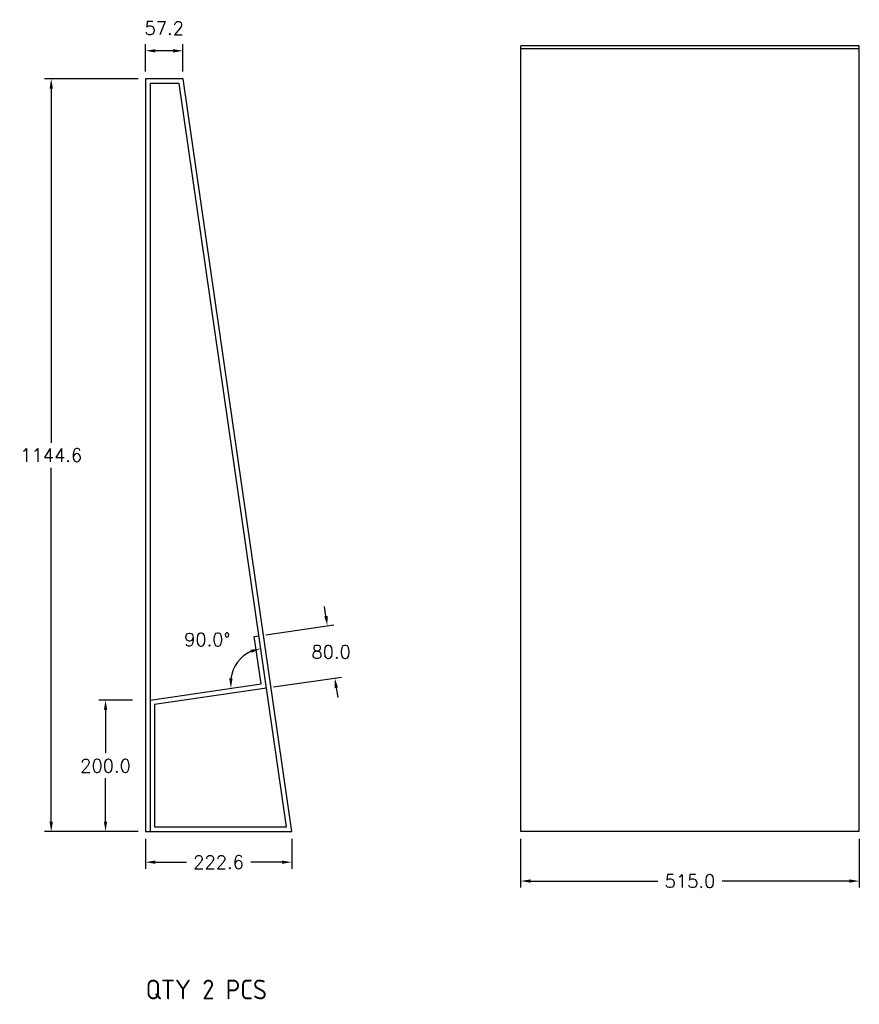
# Model space of a CAD drawing. Extents: x -30.6 to -17.8, y -91.3 to -76.3.
import ezdxf

# ---------------------------------------------------------------- set-up
doc = ezdxf.new("R2010")
doc.units = 0
doc.header["$LTSCALE"] = 1.28622
doc.header["$MEASUREMENT"] = 0
doc.layers.get('0').update_dxf_attribs({"linetype": 'CONTINUOUS'})
doc.layers.get('Defpoints').update_dxf_attribs({"linetype": 'CONTINUOUS'})
doc.styles.get("Standard").update_dxf_attribs({"font": 'romans.shx'})
doc.dimstyles.get("Standard").update_dxf_attribs({"dimtxt": 0.2, "dimasz": 0.15, "dimexe": 0.1, "dimexo": 0.11, "dimgap": 0.09, "dimtad": 0, "dimtih": 1, "dimtoh": 1, "dimdec": 1, "dimlfac": 100, "dimzin": 0, "dimdsep": 46, "dimtxsty": 'Standard', "dimcen": 0.11, "dimclrd": 5, "dimclre": 98, "dimclrt": 7, "dimadec": 1, "dimazin": 0, "dimtfac": 1, "dimtdec": 1, "dimtofl": 0, "dimtmove": 2, "dimatfit": 3, "dimfxl": 0, "dimtolj": 1, "dimtzin": 0, "dimarcsym": 0})

# ---------------------------------------------------------------- blocks, each defined once
blk = doc.blocks.new('*D5')
at = {"color": 5, "lineweight": -2}
blk.add_arc((-26.823, -86.376), 0.534, 114.3549, 172.0892, dxfattribs=at)
at = {"color": 5}
for points in [[(-27.051, -85.865), (-27.037, -85.913), (-26.9, -85.847)], [(-27.328, -86.302), (-27.378, -86.302), (-27.352, -86.452)]]:
    blk.add_solid(points, dxfattribs=at)
at = {"layer": 'Defpoints', "color": 0}
for p in [(-28.141, -77.254), (-27.154, -85.956), (-26.893, -86.386), (-28.582, -86.63), (-26.508, -88.56)]:
    blk.add_point(p, dxfattribs=at)
at = {"color": 7, "insert": (-27.713, -85.711), "char_height": 0.2, "attachment_point": 5}
blk.add_mtext('\\A1;90.0°', dxfattribs=at)
blk = doc.blocks.new('*D2')
at = {"color": 98, "lineweight": -2}
for p, q in [((-28.762, -77.184), (-30.185, -77.184)), ((-28.762, -88.63), (-30.185, -88.63))]:
    blk.add_line(p, q, dxfattribs=at)
at = {"color": 5, "lineweight": -2}
for p, q in [((-30.085, -77.334), (-30.085, -82.717)), ((-30.085, -88.48), (-30.085, -83.097))]:
    blk.add_line(p, q, dxfattribs=at)
at = {"color": 5}
for points in [[(-30.11, -77.334), (-30.06, -77.334), (-30.085, -77.184)], [(-30.11, -88.48), (-30.06, -88.48), (-30.085, -88.63)]]:
    blk.add_solid(points, dxfattribs=at)
at = {"layer": 'Defpoints', "color": 0}
for p in [(-28.652, -77.184), (-30.085, -88.63), (-28.652, -88.63)]:
    blk.add_point(p, dxfattribs=at)
at = {"color": 7, "insert": (-30.085, -82.907), "char_height": 0.2, "attachment_point": 5}
blk.add_mtext('\\A1;1144.6', dxfattribs=at)
blk = doc.blocks.new('*D0')
at = {"color": 98, "lineweight": -2}
for p, q in [((-22.946, -88.74), (-22.946, -89.483)), ((-17.796, -88.74), (-17.796, -89.483))]:
    blk.add_line(p, q, dxfattribs=at)
at = {"color": 5, "lineweight": -2}
for p, q in [((-22.796, -89.383), (-20.861, -89.383)), ((-17.946, -89.383), (-19.881, -89.383))]:
    blk.add_line(p, q, dxfattribs=at)
at = {"color": 5}
for points in [[(-22.796, -89.358), (-22.796, -89.408), (-22.946, -89.383)], [(-17.946, -89.358), (-17.946, -89.408), (-17.796, -89.383)]]:
    blk.add_solid(points, dxfattribs=at)
at = {"layer": 'Defpoints', "color": 0}
for p in [(-22.946, -88.63), (-17.796, -88.63), (-22.946, -89.383)]:
    blk.add_point(p, dxfattribs=at)
at = {"color": 7, "insert": (-20.371, -89.383), "char_height": 0.2, "attachment_point": 5}
blk.add_mtext('\\A1;515.0', dxfattribs=at)
blk = doc.blocks.new('*D6')
at = {"color": 5, "lineweight": -2}
for p, q in [((-25.907, -85.354), (-25.928, -85.206)), ((-25.75, -86.443), (-25.728, -86.591))]:
    blk.add_line(p, q, dxfattribs=at)
at = {"color": 98, "lineweight": -2}
for p, q in [((-26.819, -85.638), (-25.786, -85.488)), ((-26.704, -86.429), (-25.672, -86.28))]:
    blk.add_line(p, q, dxfattribs=at)
at = {"color": 5}
for points in [[(-25.882, -85.351), (-25.932, -85.358), (-25.885, -85.503)], [(-25.725, -86.439), (-25.774, -86.447), (-25.771, -86.294)]]:
    blk.add_solid(points, dxfattribs=at)
at = {"layer": 'Defpoints', "color": 0}
for p in [(-26.928, -85.653), (-25.771, -86.294), (-26.813, -86.445)]:
    blk.add_point(p, dxfattribs=at)
at = {"color": 7, "insert": (-25.828, -85.899), "char_height": 0.2, "attachment_point": 5}
blk.add_mtext('\\A1;80.0', dxfattribs=at)
blk = doc.blocks.new('*D1')
at = {"color": 98, "lineweight": -2}
for p, q in [((-28.851, -86.63), (-29.359, -86.63)), ((-28.851, -88.63), (-29.359, -88.63))]:
    blk.add_line(p, q, dxfattribs=at)
at = {"color": 5, "lineweight": -2}
for p, q in [((-29.259, -86.78), (-29.259, -87.44)), ((-29.259, -88.48), (-29.259, -87.82))]:
    blk.add_line(p, q, dxfattribs=at)
at = {"color": 5}
for points in [[(-29.284, -86.78), (-29.234, -86.78), (-29.259, -86.63)], [(-29.284, -88.48), (-29.234, -88.48), (-29.259, -88.63)]]:
    blk.add_solid(points, dxfattribs=at)
at = {"layer": 'Defpoints', "color": 0}
for p in [(-29.259, -86.63), (-28.741, -86.63), (-28.741, -88.63)]:
    blk.add_point(p, dxfattribs=at)
at = {"color": 7, "insert": (-29.259, -87.63), "char_height": 0.2, "attachment_point": 5}
blk.add_mtext('\\A1;200.0', dxfattribs=at)
blk = doc.blocks.new('*D3')
at = {"color": 98, "lineweight": -2}
for p, q in [((-28.652, -88.74), (-28.652, -89.196)), ((-26.427, -88.74), (-26.427, -89.196))]:
    blk.add_line(p, q, dxfattribs=at)
at = {"color": 5, "lineweight": -2}
for p, q in [((-28.502, -89.096), (-28.03, -89.096)), ((-26.577, -89.096), (-27.05, -89.096))]:
    blk.add_line(p, q, dxfattribs=at)
at = {"color": 5}
for points in [[(-28.502, -89.071), (-28.502, -89.121), (-28.652, -89.096)], [(-26.577, -89.071), (-26.577, -89.121), (-26.427, -89.096)]]:
    blk.add_solid(points, dxfattribs=at)
at = {"layer": 'Defpoints', "color": 0}
for p in [(-28.652, -88.63), (-26.427, -88.63), (-26.427, -89.096)]:
    blk.add_point(p, dxfattribs=at)
at = {"color": 7, "insert": (-27.54, -89.096), "char_height": 0.2, "attachment_point": 5}
blk.add_mtext('\\A1;222.6', dxfattribs=at)
blk = doc.blocks.new('*D4')
at = {"color": 98, "lineweight": -2}
for p, q in [((-28.652, -77.074), (-28.652, -76.658)), ((-28.081, -77.074), (-28.081, -76.658))]:
    blk.add_line(p, q, dxfattribs=at)
at = {"color": 5, "lineweight": -2}
blk.add_line((-28.231, -76.758), (-28.502, -76.758), dxfattribs=at)
at = {"color": 5}
for points in [[(-28.502, -76.733), (-28.502, -76.783), (-28.652, -76.758)], [(-28.231, -76.733), (-28.231, -76.783), (-28.081, -76.758)]]:
    blk.add_solid(points, dxfattribs=at)
at = {"layer": 'Defpoints', "color": 0}
for p in [(-28.652, -76.758), (-28.652, -77.184), (-28.081, -77.184)]:
    blk.add_point(p, dxfattribs=at)
at = {"color": 7, "insert": (-28.367, -76.413), "char_height": 0.2, "attachment_point": 5}
blk.add_mtext('\\A1;57.2', dxfattribs=at)

msp = doc.modelspace()

# ---------------------------------------------------------------- linework, layer by layer
for p, q in [((-22.9457, -88.63), (-22.9457, -76.68)), ((-17.7957, -76.68), (-22.9457, -76.68)), ((-17.7957, -76.7287), (-22.9457, -76.7287)), ((-17.7957, -88.63), (-17.7957, -76.68)), ((-28.5824, -77.254), (-28.5824, -88.63)), ((-28.1414, -77.254), (-28.5824, -77.254)), ((-26.5077, -88.56), (-28.1414, -77.254)), ((-26.997, -85.6633), (-26.9277, -85.6533)), ((-26.8926, -86.3858), (-26.997, -85.6633)), ((-28.5824, -86.63), (-26.8926, -86.3858)), ((-28.5124, -86.6906), (-26.8133, -86.4451)), ((-28.5124, -86.6906), (-28.5124, -88.56)), ((-28.5124, -88.56), (-27.0774, -88.56)), ((-27.0774, -88.56), (-26.5077, -88.56)), ((-17.7957, -88.63), (-22.9457, -88.63))]:
    msp.add_line(p, q)
at = {"flags": 128}
msp.add_lwpolyline([(-28.0808, -77.184), (-28.6524, -77.184), (-28.6524, -88.63), (-27.0774, -88.63), (-26.4269, -88.63)], close=True, dxfattribs=at)

# ---------------------------------------------------------------- texts
at = {"insert": (-28.6497, -90.8817), "char_height": 0.3, "width": 11.8661, "attachment_point": 1}
msp.add_mtext('{\\fISOCT3|b0|i0|c0|p2;QTY 2 PCS}', dxfattribs=at)

# ---------------------------------------------------------------- dimensions: what is measured, and where the dimension line sits
for base, p1, p2, picture, middle in [((-28.6524, -76.7583), (-28.0808, -77.184), (-28.6524, -77.184), '*D4', (-28.3666, -76.4133)), ((-26.42689, -89.09607), (-28.65241, -88.62999), (-26.42689, -88.62999), '*D3', (-27.53965, -89.09607))]:
    dim = msp.add_linear_dim(base=base, p1=p1, p2=p2, dimstyle='Standard')
    dim.commit()
    dim.dimension.update_dxf_attribs({"geometry": picture, "text_midpoint": middle})
dim = msp.add_linear_dim(base=(-30.0846, -88.63), p1=(-28.6524, -77.184), p2=(-28.6524, -88.63), angle=90, dimstyle='Standard')
dim.commit()
dim.dimension.update_dxf_attribs({"geometry": '*D2', "text_midpoint": (-30.0846, -82.907)})
dim = msp.add_angular_dim_2l(base=(-27.154, -85.9559), line1=((-26.5077, -88.56), (-28.1414, -77.254)), line2=((-28.5824, -86.63), (-26.8926, -86.3858)), dimstyle='Standard')
dim.commit()
dim.dimension.update_dxf_attribs({"geometry": '*D5', "text_midpoint": (-27.7126, -85.7111)})
dim = msp.add_aligned_dim(p1=(-26.9277, -85.6533), p2=(-26.8133, -86.4451), distance=1.0531, dimstyle='Standard')
dim.commit()
dim.dimension.update_dxf_attribs({"geometry": '*D6', "text_midpoint": (-25.8283, -85.8986)})
at = {"color": 2}
for base, p1, p2, angle, picture, middle in [((-29.2589, -86.63), (-28.7412, -88.63), (-28.7412, -86.63), 90, '*D1', (-29.2589, -87.63)), ((-22.9457, -89.3834), (-17.7957, -88.63), (-22.9457, -88.63), 180, '*D0', (-20.3707, -89.3834))]:
    dim = msp.add_linear_dim(base=base, p1=p1, p2=p2, angle=angle, dimstyle='Standard', dxfattribs=at)
    dim.commit()
    dim.dimension.update_dxf_attribs({"geometry": picture, "text_midpoint": middle})

doc.saveas('drawing.dxf')
